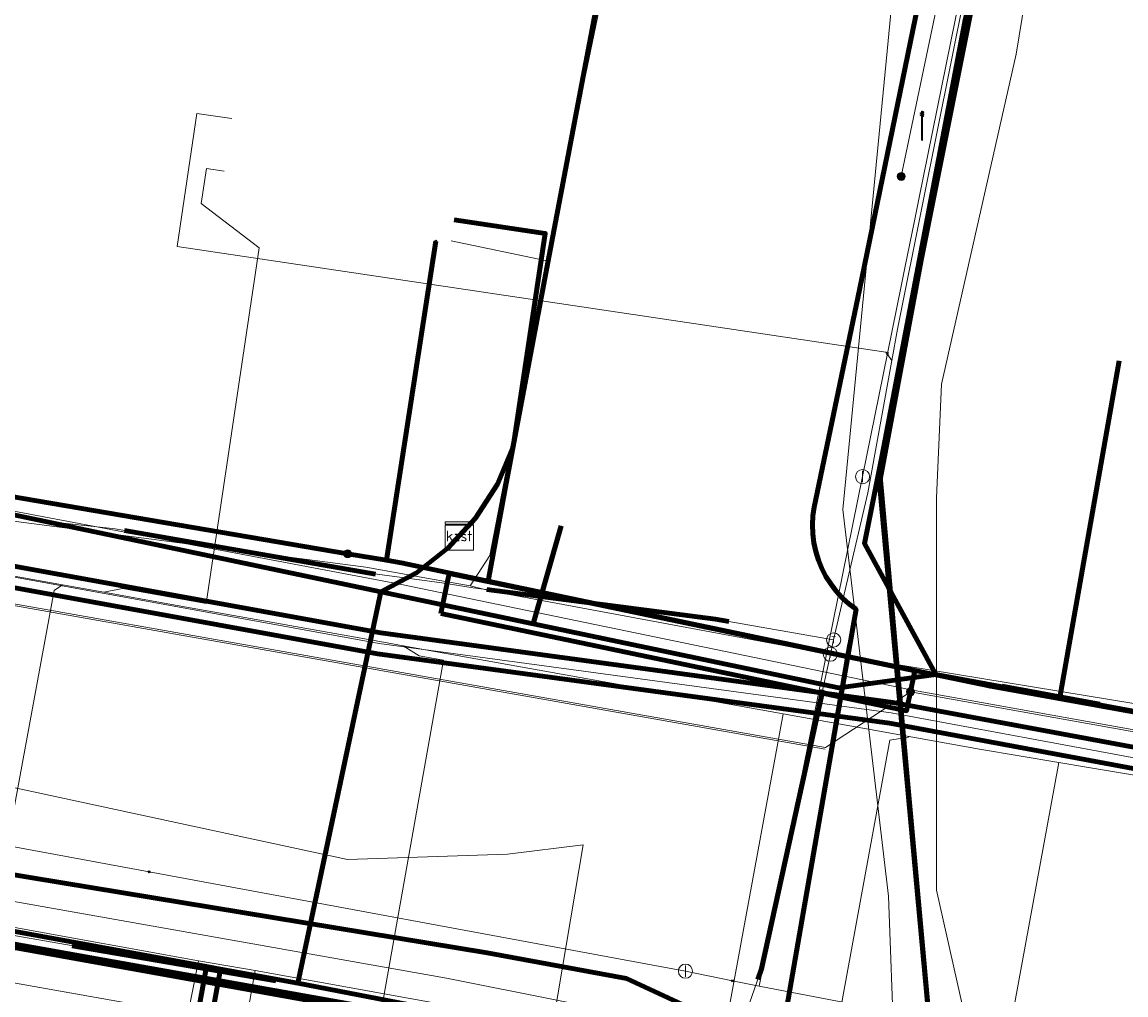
# Model space of a CAD drawing. Extents: x 152558 to 154479, y 462974 to 463683.
# Tile 58 of 256: x 153091 to 153122, y 463343 to 463371. Entities that reach past the tile are written whole.
import ezdxf
from ezdxf.enums import TextEntityAlignment as Align
from ezdxf.lldxf.tags import DXFTag

# ---------------------------------------------------------------- set-up
doc = ezdxf.new("R2010")
doc.units = 0
doc.header["$LTSCALE"] = 0.2
doc.layers.get('0').update_dxf_attribs({"linetype": 'CONTINUOUS'})
for name, color, linetype, lineweight in [('B-RO-KL-DATA_COAXIAAL_17_ZIGGO BV-G', 90, 'KL-DATA-N', 18), ('B-RO-KL-DATA_COAXIAAL_7_ZIGGO BV-G', 90, 'KL-DATA-N', 18), ('B-RO-KL-DATA_HULPSTUK_KPN BV-S', 90, 'CONTINUOUS', 25), ('B-RO-KL-DATA_HULPSTUK_ZIGGO BV-S', 90, 'CONTINUOUS', 25), ('B-RO-KL-DATA_KABELBED_KPN BV-G', 90, 'CONTINUOUS', 100), ('B-RO-KL-DATA_KABELBED_ZIGGO BV-G', 90, 'CONTINUOUS', 100), ('B-RO-KL-DATA_MANTELBUIS_ASBESTCEMENT_1.25_KPN BV-G', 90, 'CONTINUOUS', 100), ('B-RO-KL-DATA_MANTELBUIS_STAAL_1.1_KPN BV-G', 90, 'CONTINUOUS', 100), ('B-RO-KL-DATA_MANTELBUIS_ZIGGO BV-G', 90, 'CONTINUOUS', 100), ('B-RO-KL-DATA_REGGEFIBER OPERATOR BV-G', 90, 'KL-DATA-N', 18), ('B-RO-KL-ET_LS_400 V_STEDIN NETBEHEER BV-G', 190, 'KL-LS-N', 18), ('B-RO-KL-ET_LS_GEMEENTE AMERSFOORT-S', 190, 'CONTINUOUS', 25), ('B-RO-KL-ET_LS_HULPSTUK_STEDIN NETBEHEER BV-S', 190, 'CONTINUOUS', 25), ('B-RO-KL-ET_LS_MANTELBUIS_PE_160_STEDIN NETBEHEER BV-G', 190, 'CONTINUOUS', 100), ('B-RO-KL-ET_LS_MANTELBUIS_PVC_125_STEDIN NETBEHEER BV-G', 190, 'CONTINUOUS', 100), ('B-RO-KL-ET_MS_10 KV_STEDIN NETBEHEER BV-G', 130, 'KL-MS-N', 18), ('B-RO-KL-ET_MS_HULPSTUK_STEDIN NETBEHEER BV-S', 130, 'CONTINUOUS', 25), ('B-RO-KL-ET_MS_MANTELBUIS_PE_160_STEDIN NETBEHEER BV-G', 130, 'CONTINUOUS', 100), ('B-RO-KL-ET_MS_MANTELBUIS_PVC_125_STEDIN NETBEHEER BV-G', 130, 'CONTINUOUS', 100), ('B-RO-KL-GAS_HD_STAAL_114_8 BAR_STEDIN NETBEHEER BV-G', 30, 'KL-GAS-HD-N', 18), ('B-RO-KL-GAS_LD_HULPSTUK_STEDIN NETBEHEER BV-S', 50, 'CONTINUOUS', 25), ('B-RO-KL-GAS_LD_MANTELBUIS_ASBESTCEMENT_180_STEDIN NETBEHEER BV-G', 50, 'CONTINUOUS', 100), ('B-RO-KL-GAS_LD_MANTELBUIS_STAAL_180_STEDIN NETBEHEER BV-G', 50, 'CONTINUOUS', 100), ('B-RO-KL-GAS_LD_PE_110_0.1 BAR_STEDIN NETBEHEER BV-G', 50, 'KL-GAS-LD-N', 18), ('B-RO-KL-GAS_LD_PE_32_0.1 BAR_STEDIN NETBEHEER BV-G', 50, 'KL-GAS-LD-N', 18), ('B-RO-KL-GAS_LD_PVC_110_0.1 BAR_STEDIN NETBEHEER BV-G', 50, 'KL-GAS-LD-N', 18), ('B-RO-KL-GAS_LD_PVC_63_0.1 BAR_STEDIN NETBEHEER BV-G', 50, 'KL-GAS-LD-N', 18), ('B-RO-KL-WATER_100_VITENS-G', 170, 'KL-WATER-N', 18), ('B-RO-KL-WATER_HULPSTUK_VITENS-S', 170, 'CONTINUOUS', 25), ('B-RO-OG-INFO_KPN BV-G', 7, 'CONTINUOUS', 18), ('B-RO-OG-INFO_REGGEFIBER OPERATOR BV-G', 7, 'CONTINUOUS', 18), ('B-RO-OG-INFO_STEDIN NETBEHEER BV-G', 7, 'CONTINUOUS', 18)]:
    doc.layers.add(name, color=color, linetype=linetype, lineweight=lineweight)
doc.styles.add('NLCS-ISO', font='NLCS-ISO.ttf')
tags = doc.linetypes.add('KL-DATA-N', pattern='A,4,-1,[101,NLCS.SHX,S=0.5,R=0,X=0,Y=0],-1,4,-1,["D",Standard,S=1,R=0,X=-0.25,Y=-0.5],-1.5', length=12.5).pattern_tags.tags
tags[18] = DXFTag(74, 10)
tags = doc.linetypes.add('KL-GAS-HD-N', pattern='A,4,-1,[69,NLCS.SHX,S=0.5,R=0,X=0,Y=0],-1,4,-1,["H",Standard,S=1,R=0,X=0,Y=-0.5],-2', length=13).pattern_tags.tags
tags[18] = DXFTag(74, 10)
tags = doc.linetypes.add('KL-GAS-LD-N', pattern='A,4,-1,[69,NLCS.SHX,S=0.5,R=0,X=0,Y=0],-1,4,-1,["L",Standard,S=1,R=0,X=0.25,Y=-0.5],-2', length=13).pattern_tags.tags
tags[18] = DXFTag(74, 10)
tags = doc.linetypes.add('KL-LS-N', pattern='A,4,-1,[103,NLCS.SHX,S=0.75,R=0,X=0,Y=0],-1,4,-1,["L",Standard,S=1,R=0,X=0,Y=-0.5],-2', length=13).pattern_tags.tags
tags[18] = DXFTag(74, 10)
tags = doc.linetypes.add('KL-MS-N', pattern='A,4,-1,[103,NLCS.SHX,S=0.75,R=0,X=0,Y=0],-1,4,-1,["M",Standard,S=1,R=0,X=0,Y=-0.5],-2', length=13).pattern_tags.tags
tags[18] = DXFTag(74, 10)
doc.linetypes.add('KL-WATER-N', pattern='A,7,-0.5,[168,NLCS.SHX,S=0.75,R=0,X=0.75,Y=0],-2', length=9.5)

# ---------------------------------------------------------------- blocks, each defined once
blk = doc.blocks.new('SKL-WTB_HULP_T STUK-SO')
at = {"color": 0, "linetype": 'ByBlock', "lineweight": 18}
blk.add_circle((0, 0), 1, dxfattribs=at)
at = {"color": 0, "linetype": 'ByBlock', "lineweight": -2, "style": 'NLCS-ISO'}
blk.add_text('T', height=1, dxfattribs=at).set_placement((0, 0), align=Align.MIDDLE_CENTER)
at = {"color": 0, "linetype": 'ByBlock', "lineweight": 18, "style": 'NLCS-ISO', "flags": 1}
for tag, p in [('TYPE', (1.5, 0)), ('LABEL', (1.5, -1.5)), ('OMSCHRIJVING', (1.5, -3))]:
    blk.add_attdef(tag, p, '', height=1, dxfattribs=at)
blk = doc.blocks.new('SKL-WTB_HULP_MOF-SO')
at = {"linetype": 'ByBlock', "lineweight": 18}
h = blk.add_hatch(color=0, dxfattribs=at)
h.dxf.hatch_style = 1
h.paths.add_polyline_path([(-0.5625, 0, 1), (0.5625, 0, 1)])
at = {"color": 0, "linetype": 'ByBlock', "lineweight": 18}
blk.add_circle((0, 0), 0.5625, dxfattribs=at)
at = {"color": 0, "linetype": 'ByBlock', "lineweight": 18, "style": 'NLCS-ISO', "flags": 1}
for tag, p in [('TYPE', (1.5, 0)), ('LABEL', (1.5, -1.5)), ('OMSCHRIJVING', (1.5, -3))]:
    blk.add_attdef(tag, p, '', height=1, dxfattribs=at)
blk = doc.blocks.new('SKL-WTB_HULP_KAST-SO')
at = {"color": 0, "linetype": 'ByBlock', "lineweight": 18}
for points in [[(-2, 2), (2, 2), (2, 1.68), (-2, 1.68)], [(-2, 1.52), (2, 1.52), (2, -2), (-2, -2)]]:
    blk.add_lwpolyline(points, close=True, dxfattribs=at)
at = {"color": 0, "linetype": 'ByBlock', "lineweight": 18, "style": 'NLCS-ISO'}
blk.add_text('kast', height=1.5, dxfattribs=at).set_placement((0, 0), align=Align.MIDDLE_CENTER)
at = {"color": 0, "linetype": 'ByBlock', "lineweight": 18, "style": 'NLCS-ISO', "flags": 1}
for tag, p in [('TYPE', (2.5, 0)), ('LABEL', (2.5, -1.5)), ('OMSCHRIJVING', (2.5, -3))]:
    blk.add_attdef(tag, p, '', height=1, dxfattribs=at)
blk = doc.blocks.new('SKL-WTB_HULP_AFSLUITER-SO')
at = {"color": 0, "linetype": 'ByBlock', "lineweight": 18}
blk.add_lwpolyline([(0, 0.8), (0, -0.8)], dxfattribs=at)
blk.add_circle((0, 0), 1, dxfattribs=at)
at = {"color": 0, "linetype": 'ByBlock', "lineweight": 18, "style": 'NLCS-ISO', "flags": 1}
for tag, p in [('TYPE', (1.5, 0)), ('LABEL', (1.5, -1.5)), ('OMSCHRIJVING', (1.5, -3))]:
    blk.add_attdef(tag, p, '', height=1, dxfattribs=at)
blk = doc.blocks.new('SKL-WTB_HULP_OVERIG-SO')
at = {"color": 0, "linetype": 'ByBlock', "lineweight": 18}
for points in [[(-0.14, 0.14), (0.14, -0.14)], [(0.14, 0.14), (-0.14, -0.14)]]:
    blk.add_lwpolyline(points, dxfattribs=at)
at = {"color": 0, "linetype": 'ByBlock', "lineweight": 18, "style": 'NLCS-ISO', "flags": 1}
for tag, p in [('TYPE', (1.5, 0)), ('LABEL', (1.5, -1.5)), ('OMSCHRIJVING', (1.5, -3))]:
    blk.add_attdef(tag, p, '', height=1, dxfattribs=at)
blk = doc.blocks.new('SKL-ET_LS_MAST-SO')
for p, q in [((-0.05, 2.07), (0.05, 2.07)), ((-0.05, -2), (0.05, -2))]:
    blk.add_line(p, q)
for points in [[(-0.18, 1.76), (-0.22, 1.76), (-0.22, 1.84), (-0.18, 1.84), (-0.18, 1.79)], [(-0.18, 1.49), (-0.22, 1.49), (-0.22, 1.57), (-0.18, 1.57), (-0.18, 1.52)], [(-0.18, 1.79), (-0.05, 1.79)], [(-0.18, 1.76), (-0.05, 1.76)], [(-0.05, -2), (-0.05, 2.07)], [(0.05, -2), (0.05, 2.07)], [(0.18, 1.92), (0.05, 1.92)], [(0.18, 1.89), (0.05, 1.89)], [(0.18, 1.66), (0.05, 1.66)], [(0.18, 1.63), (0.05, 1.63)], [(0.18, 1.89), (0.22, 1.89), (0.22, 1.97), (0.18, 1.97), (0.18, 1.92)], [(0.18, 1.63), (0.22, 1.63), (0.22, 1.71), (0.18, 1.71), (0.18, 1.66)], [(-0.18, 1.52), (-0.05, 1.52)], [(-0.18, 1.49), (-0.05, 1.49)], [(0.18, 1.39), (0.05, 1.39)], [(0.18, 1.36), (0.05, 1.36)], [(0.18, 1.36), (0.22, 1.36), (0.22, 1.44), (0.18, 1.44), (0.18, 1.39)]]:
    blk.add_lwpolyline(points)

msp = doc.modelspace()

# ---------------------------------------------------------------- linework, layer by layer
at = {"layer": 'B-RO-KL-DATA_COAXIAAL_17_ZIGGO BV-G', "flags": 128}
for points in [[(153081.132, 463335.554), (153081.388, 463336.952), (153082.06, 463340.62), (153082.336, 463341.627), (153082.784, 463342.572), (153083.39, 463343.425), (153084.134, 463344.159), (153084.995, 463344.753), (153085.727, 463345.088), (153085.946, 463345.189), (153086.958, 463345.453), (153088.001, 463345.537), (153089.042, 463345.439), (153095.998, 463344.165), (153096.392, 463344.093), (153098.579, 463343.693), (153100.917, 463354.744), (153105.222, 463353.842), (153113.854, 463352.033), (153116.593, 463352.412), (153115.393, 463354.614), (153114.576, 463356.114), (153114.733, 463356.899), (153117.714, 463371.812), (153121.107, 463388.778), (153121.109, 463388.786), (153122.3, 463394.74), (153123.3, 463399.74), (153124.094, 463403.712), (153124.26, 463404.547), (153127.245, 463419.547), (153129.345, 463430.124), (153129.464, 463430.724), (153130.905, 463433.533), (153131.461, 463436.699), (153131.723, 463438.189), (153131.788, 463438.936), (153130.716, 463440.956), (153130.69, 463442.07), (153130.81, 463442.686), (153130.831, 463442.892), (153132.204, 463449.962), (153137.317, 463476.297), (153137.656, 463478.045), (153138.288, 463481.303), (153139.26, 463486.308), (153140.232, 463491.314), (153141.203, 463496.319), (153141.918, 463500), (153142.168, 463501.306), (153142.941, 463505.35), (153143.899, 463510.358), (153144.55, 463513.765), (153144.587, 463513.959), (153144.767, 463514.903), (153145.429, 463517.256), (153145.862, 463519.514), (153145.717, 463519.871), (153145.665, 463520), (153145.873, 463521.08), (153145.984, 463521.267), (153146.024, 463521.334), (153146.331, 463521.849), (153146.848, 463524.481), (153147.431, 463527.447), (153147.609, 463528.355), (153147.879, 463529.729), (153148.414, 463532.451), (153149.208, 463536.49), (153150.192, 463541.493), (153151.264, 463546.945), (153151.391, 463547.546), (153152.097, 463550.887), (153153.274, 463556.369), (153153.194, 463558.178), (153153.208, 463558.251), (153153.722, 463560.858), (153155.509, 463569.924), (153155.745, 463571.122), (153156.708, 463575.949), (153157.296, 463578.988), (153157.308, 463578.986), (153158.866, 463586.877), (153158.909, 463587.097), (153159.167, 463588.403), (153159.199, 463588.566), (153159.218, 463588.664), (153160.016, 463588.509)], [(153344.021, 463292.992), (153344.301, 463292.987), (153344.664, 463296.727), (153344.7, 463297.093), (153344.88, 463298.937), (153336.104, 463300.712), (153329.496, 463302.049), (153330.082, 463305.275), (153331.171, 463311.208), (153331.499, 463313.508), (153331.512, 463313.596), (153324.45, 463314.888), (153318.787, 463315.924), (153317.978, 463316.072), (153312.844, 463317.012), (153310.084, 463317.517), (153309.417, 463318.47), (153306.066, 463319.032), (153302.12, 463319.694), (153293.75, 463321.098), (153292.501, 463321.308), (153290.468, 463321.649), (153286.284, 463322.421), (153280.654, 463323.437), (153279.425, 463325.498), (153265.615, 463328.031), (153257.053, 463329.601), (153256.159, 463329.765), (153250.71, 463330.764), (153250.386, 463330.823), (153248.592, 463331.147), (153246.969, 463331.44), (153237.865, 463333.084), (153236.826, 463333.272), (153236.194, 463333.386), (153234.981, 463333.605), (153228.546, 463334.767), (153225.124, 463335.437), (153223.479, 463335.739), (153215.715, 463337.162), (153215.163, 463337.263), (153213.716, 463337.529), (153213.223, 463337.619), (153212.31, 463337.786), (153206.192, 463338.908), (153205.455, 463339.043), (153202.492, 463339.587), (153200.999, 463339.85), (153200.032, 463339.963), (153199.96, 463339.971), (153198.117, 463338.166), (153190.342, 463339.585), (153188.184, 463339.979), (153183.555, 463340.824), (153178.027, 463341.832), (153176.773, 463342.061), (153173.071, 463342.736), (153172.614, 463342.516), (153171.643, 463342.666), (153171.3, 463343.356), (153171.358, 463344.656), (153170.68, 463344.924), (153170.538, 463344.95), (153166.37, 463345.695), (153165.755, 463345.827), (153165.093, 463345.528), (153164.959, 463345.468), (153164.709, 463345.301), (153163.99, 463344.823), (153163.292, 463344.414), (153162.659, 463344.106), (153161.979, 463344.116), (153160.107, 463344.486), (153158.343, 463344.835), (153156.497, 463345.165), (153152.344, 463345.908), (153151.053, 463346.141), (153145.053, 463347.222), (153131.313, 463349.697), (153127.22, 463350.434), (153126.254, 463350.614), (153124.854, 463350.875), (153120.092, 463351.761), (153117.49, 463352.245), (153116.593, 463352.412), (153115.393, 463354.614), (153114.576, 463356.114), (153114.733, 463356.899), (153117.714, 463371.812), (153121.107, 463388.778), (153121.109, 463388.786), (153122.3, 463394.74), (153123.3, 463399.74), (153124.094, 463403.712), (153124.26, 463404.547), (153127.245, 463419.547), (153129.345, 463430.124), (153129.464, 463430.724), (153130.905, 463433.533), (153131.461, 463436.699), (153131.723, 463438.189), (153131.788, 463438.936), (153130.716, 463440.956), (153130.69, 463442.07), (153130.81, 463442.686), (153130.831, 463442.892), (153132.204, 463449.962), (153137.317, 463476.297), (153137.656, 463478.045), (153138.288, 463481.303), (153139.26, 463486.308), (153140.232, 463491.314), (153141.203, 463496.319), (153141.918, 463500), (153142.168, 463501.306), (153142.941, 463505.35), (153143.899, 463510.358), (153144.55, 463513.765), (153144.587, 463513.959), (153144.767, 463514.903), (153145.429, 463517.256), (153145.862, 463519.514), (153145.717, 463519.871), (153145.665, 463520), (153145.873, 463521.08), (153145.984, 463521.267), (153146.024, 463521.334), (153146.331, 463521.849), (153146.848, 463524.481), (153147.431, 463527.447), (153147.609, 463528.355), (153147.879, 463529.729), (153148.414, 463532.451), (153149.208, 463536.49), (153150.192, 463541.493), (153151.264, 463546.945), (153151.391, 463547.546), (153152.097, 463550.887), (153153.274, 463556.369), (153153.194, 463558.178), (153153.208, 463558.251), (153153.722, 463560.858), (153155.509, 463569.924), (153155.745, 463571.122), (153156.708, 463575.949), (153157.296, 463578.988), (153157.308, 463578.986), (153158.866, 463586.877), (153158.909, 463587.097), (153159.167, 463588.403), (153159.199, 463588.566), (153159.218, 463588.664), (153160.016, 463588.509)], [(153081.132, 463335.554), (153081.388, 463336.952), (153082.06, 463340.62), (153082.336, 463341.627), (153082.784, 463342.572), (153083.39, 463343.425), (153084.134, 463344.159), (153084.995, 463344.753), (153085.727, 463345.088), (153085.946, 463345.189), (153086.958, 463345.453), (153088.001, 463345.537), (153089.042, 463345.439), (153095.998, 463344.165), (153096.392, 463344.093), (153098.579, 463343.693), (153100.917, 463354.744), (153101.923, 463355.286), (153102.824, 463355.986), (153103.133, 463356.323)], [(153081.132, 463335.554), (153081.388, 463336.952), (153082.06, 463340.62), (153082.336, 463341.627), (153082.784, 463342.572), (153083.39, 463343.425), (153084.134, 463344.159), (153084.995, 463344.753), (153085.727, 463345.088), (153085.946, 463345.189), (153086.958, 463345.453), (153088.001, 463345.537), (153089.042, 463345.439), (153095.998, 463344.165), (153096.392, 463344.093), (153098.579, 463343.693), (153102.614, 463342.954), (153108.553, 463341.767), (153112.717, 463340.934), (153117.375, 463340.003), (153121.494, 463339.179), (153123.225, 463338.833), (153127.103, 463338.058), (153129.792, 463337.52), (153138.74, 463335.918), (153139.134, 463335.848), (153150.621, 463333.792), (153153.014, 463333.389), (153157.306, 463332.666), (153157.601, 463332.613), (153158.683, 463332.419), (153165.665, 463331.167), (153172.737, 463329.899), (153180.898, 463328.436), (153181.784, 463328.277), (153184.921, 463327.714), (153189.061, 463326.972), (153197.215, 463325.51), (153200.857, 463324.857), (153205.574, 463324.011), (153211.275, 463322.989), (153212.623, 463322.743)]]:
    msp.add_lwpolyline(points, dxfattribs=at)
at = {"layer": 'B-RO-KL-DATA_COAXIAAL_7_ZIGGO BV-G', "flags": 128}
for points in [[(153103.133, 463356.323), (153102.824, 463355.986), (153101.923, 463355.286), (153100.917, 463354.744), (153085.47, 463357.981), (153080.305, 463358.928), (153074.703, 463359.955), (153073.852, 463360.094), (153069.289, 463360.84), (153068.796, 463360.921), (153061.119, 463362.313), (153060.577, 463362.411), (153049.015, 463364.507), (153049.746, 463368.541)], [(153103.133, 463356.323), (153102.824, 463355.986), (153101.923, 463355.286), (153100.917, 463354.744), (153085.47, 463357.981), (153080.305, 463358.928), (153074.703, 463359.955), (153073.852, 463360.094), (153069.289, 463360.84), (153068.796, 463360.921), (153061.119, 463362.313), (153060.577, 463362.411), (153049.015, 463364.507), (153049.746, 463368.541)], [(153103.133, 463356.323), (153102.824, 463355.986), (153101.923, 463355.286), (153100.917, 463354.744), (153085.47, 463357.981), (153080.305, 463358.928), (153074.703, 463359.955), (153073.852, 463360.094), (153069.289, 463360.84), (153068.796, 463360.921), (153061.119, 463362.313), (153060.577, 463362.411), (153049.015, 463364.507), (153049.746, 463368.541)], [(153103.133, 463356.323), (153102.824, 463355.986), (153101.923, 463355.286), (153100.917, 463354.744), (153085.47, 463357.981), (153080.305, 463358.928), (153074.703, 463359.955), (153073.852, 463360.094), (153069.289, 463360.84), (153068.796, 463360.921), (153061.119, 463362.313), (153060.577, 463362.411), (153049.015, 463364.507), (153049.746, 463368.541)], [(153103.133, 463356.323), (153102.824, 463355.986), (153101.923, 463355.286), (153100.917, 463354.744), (153085.47, 463357.981), (153080.305, 463358.928), (153074.703, 463359.955), (153073.852, 463360.094), (153069.289, 463360.84), (153068.796, 463360.921), (153061.119, 463362.313), (153060.577, 463362.411), (153049.015, 463364.507), (153049.746, 463368.541)], [(153103.133, 463356.323), (153102.824, 463355.986), (153101.923, 463355.286), (153100.917, 463354.744), (153085.47, 463357.981), (153080.305, 463358.928), (153074.703, 463359.955), (153073.852, 463360.094), (153069.289, 463360.84), (153068.796, 463360.921), (153061.119, 463362.313), (153060.577, 463362.411), (153049.015, 463364.507), (153049.746, 463368.541)], [(153103.133, 463356.323), (153103.595, 463356.828), (153104.213, 463357.788), (153104.66, 463358.839), (153105.562, 463364.866), (153102.986, 463365.251)], [(153103.133, 463356.323), (153102.824, 463355.986), (153101.923, 463355.286), (153100.917, 463354.744), (153085.47, 463357.981), (153080.305, 463358.928), (153074.703, 463359.955), (153073.852, 463360.094), (153074.401, 463363.255), (153078.546, 463362.536), (153078.701, 463363.428)], [(153103.133, 463356.323), (153102.824, 463355.986), (153101.923, 463355.286), (153100.917, 463354.744), (153085.47, 463357.981), (153080.305, 463358.928), (153081.039, 463363.039)], [(153121.77, 463361.267), (153120.092, 463351.761), (153117.49, 463352.245), (153116.593, 463352.412), (153113.854, 463352.033), (153105.222, 463353.842), (153100.917, 463354.744), (153101.923, 463355.286), (153102.824, 463355.986), (153103.133, 463356.323)], [(153129.947, 463360.279), (153129.799, 463359.307), (153127.51, 463358.885), (153126.254, 463350.614), (153124.854, 463350.875), (153120.092, 463351.761), (153117.49, 463352.245), (153116.593, 463352.412), (153113.854, 463352.033), (153105.222, 463353.842), (153100.917, 463354.744), (153101.923, 463355.286), (153102.824, 463355.986), (153103.133, 463356.323)], [(153133.1, 463359.926), (153131.313, 463349.697), (153127.22, 463350.434), (153126.254, 463350.614), (153124.854, 463350.875), (153120.092, 463351.761), (153117.49, 463352.245), (153116.593, 463352.412), (153113.854, 463352.033), (153105.222, 463353.842), (153100.917, 463354.744), (153101.923, 463355.286), (153102.824, 463355.986), (153103.133, 463356.323)], [(153147.016, 463357.54), (153145.053, 463347.222), (153131.313, 463349.697), (153127.22, 463350.434), (153126.254, 463350.614), (153124.854, 463350.875), (153120.092, 463351.761), (153117.49, 463352.245), (153116.593, 463352.412), (153113.854, 463352.033), (153105.222, 463353.842), (153100.917, 463354.744), (153101.923, 463355.286), (153102.824, 463355.986), (153103.133, 463356.323)], [(153151.214, 463356.631), (153150.709, 463353.972), (153152.477, 463353.636), (153151.053, 463346.141), (153145.053, 463347.222), (153131.313, 463349.697), (153127.22, 463350.434), (153126.254, 463350.614), (153124.854, 463350.875), (153120.092, 463351.761), (153117.49, 463352.245), (153116.593, 463352.412), (153113.854, 463352.033), (153105.222, 463353.842), (153100.917, 463354.744), (153101.923, 463355.286), (153102.824, 463355.986), (153103.133, 463356.323)], [(153103.133, 463356.323), (153102.824, 463355.986), (153101.923, 463355.286), (153100.917, 463354.744), (153105.222, 463353.842), (153106.008, 463356.613)], [(153103.133, 463356.323), (153102.824, 463355.986), (153101.923, 463355.286), (153100.917, 463354.744), (153105.222, 463353.842), (153106.008, 463356.613)], [(153103.133, 463356.323), (153102.824, 463355.986), (153101.923, 463355.286), (153100.917, 463354.744), (153105.222, 463353.842), (153106.008, 463356.613)], [(153071.143, 463330.148), (153071.64, 463330.058), (153073.994, 463343.087), (153074.073, 463344.063), (153073.96, 463345.035), (153073.66, 463345.966), (153073.185, 463346.822), (153072.651, 463347.452), (153085.727, 463345.088), (153085.946, 463345.189), (153086.958, 463345.453), (153088.001, 463345.537), (153089.042, 463345.439), (153095.998, 463344.165), (153096.392, 463344.093), (153098.579, 463343.693), (153100.917, 463354.744), (153101.923, 463355.286), (153102.824, 463355.986), (153103.133, 463356.323)], [(153071.143, 463330.148), (153071.64, 463330.058), (153073.994, 463343.087), (153074.073, 463344.063), (153073.96, 463345.035), (153073.66, 463345.966), (153073.185, 463346.822), (153072.651, 463347.452), (153085.727, 463345.088), (153085.946, 463345.189), (153086.958, 463345.453), (153088.001, 463345.537), (153089.042, 463345.439), (153095.998, 463344.165), (153096.392, 463344.093), (153098.579, 463343.693), (153100.917, 463354.744), (153101.923, 463355.286), (153102.824, 463355.986), (153103.133, 463356.323)], [(153071.143, 463330.148), (153071.64, 463330.058), (153073.994, 463343.087), (153074.073, 463344.063), (153073.96, 463345.035), (153073.66, 463345.966), (153073.185, 463346.822), (153072.651, 463347.452), (153085.727, 463345.088), (153085.946, 463345.189), (153086.958, 463345.453), (153088.001, 463345.537), (153089.042, 463345.439), (153095.998, 463344.165), (153096.392, 463344.093), (153098.579, 463343.693), (153100.917, 463354.744), (153101.923, 463355.286), (153102.824, 463355.986), (153103.133, 463356.323)], [(153103.133, 463356.323), (153102.824, 463355.986), (153101.923, 463355.286), (153100.917, 463354.744), (153098.579, 463343.693), (153096.392, 463344.093), (153095.998, 463344.165), (153094.161, 463334.134)], [(153103.133, 463356.323), (153102.824, 463355.986), (153101.923, 463355.286), (153100.917, 463354.744), (153098.579, 463343.693), (153096.392, 463344.093), (153095.998, 463344.165), (153094.161, 463334.134)], [(153103.133, 463356.323), (153102.824, 463355.986), (153101.923, 463355.286), (153100.917, 463354.744), (153098.579, 463343.693), (153096.392, 463344.093), (153095.998, 463344.165), (153094.161, 463334.134)], [(153137.443, 463326.398), (153137.049, 463326.468), (153137.133, 463326.939), (153138.537, 463334.785), (153138.74, 463335.918), (153129.792, 463337.52), (153127.103, 463338.058), (153123.225, 463338.833), (153121.494, 463339.179), (153117.375, 463340.003), (153112.717, 463340.934), (153108.553, 463341.767), (153102.614, 463342.954), (153098.579, 463343.693), (153100.917, 463354.744), (153101.923, 463355.286), (153102.824, 463355.986), (153103.133, 463356.323)], [(153137.443, 463326.398), (153137.049, 463326.468), (153137.133, 463326.939), (153138.537, 463334.785), (153138.74, 463335.918), (153129.792, 463337.52), (153127.103, 463338.058), (153123.225, 463338.833), (153121.494, 463339.179), (153117.375, 463340.003), (153112.717, 463340.934), (153108.553, 463341.767), (153102.614, 463342.954), (153098.579, 463343.693), (153100.917, 463354.744), (153101.923, 463355.286), (153102.824, 463355.986), (153103.133, 463356.323)], [(153137.443, 463326.398), (153137.049, 463326.468), (153137.133, 463326.939), (153138.537, 463334.785), (153138.74, 463335.918), (153129.792, 463337.52), (153127.103, 463338.058), (153123.225, 463338.833), (153121.494, 463339.179), (153117.375, 463340.003), (153112.717, 463340.934), (153108.553, 463341.767), (153102.614, 463342.954), (153098.579, 463343.693), (153100.917, 463354.744), (153101.923, 463355.286), (153102.824, 463355.986), (153103.133, 463356.323)], [(153103.133, 463356.323), (153102.824, 463355.986), (153101.923, 463355.286), (153100.917, 463354.744), (153098.579, 463343.693), (153102.614, 463342.954), (153108.553, 463341.767), (153112.717, 463340.934), (153117.375, 463340.003), (153115.58, 463330.208)], [(153103.133, 463356.323), (153102.824, 463355.986), (153101.923, 463355.286), (153100.917, 463354.744), (153098.579, 463343.693), (153102.614, 463342.954), (153108.553, 463341.767), (153112.717, 463340.934), (153111.178, 463332.539), (153110.908, 463331.064)], [(153103.133, 463356.323), (153102.824, 463355.986), (153101.923, 463355.286), (153100.917, 463354.744), (153098.579, 463343.693), (153102.614, 463342.954), (153108.553, 463341.767), (153106.572, 463331.859)]]:
    msp.add_lwpolyline(points, dxfattribs=at)
at = {"layer": 'B-RO-KL-DATA_KABELBED_KPN BV-G', "flags": 128}
for points in [[(153097.513, 463450.754), (153098.452, 463449.84), (153099.136, 463449.045), (153099.77, 463448.209), (153101.219, 463446.294), (153104.378, 463441.041), (153107.079, 463435.539), (153109.301, 463429.827), (153111.03, 463423.946), (153112.253, 463417.94), (153112.637, 463412.497), (153112.625, 463405.127), (153112.002, 463397.783), (153110.773, 463390.516), (153110.051, 463387.297), (153105.671, 463364.241), (153104.427, 463357.654), (153103.951, 463355.051)], [(153116.183, 463339.968), (153116.188, 463339.985), (153116.23, 463340.136), (153116.533, 463341.22), (153115.504, 463352.629), (153115.001, 463358.206), (153117.412, 463370.838), (153120.85, 463385.109)], [(153114.105, 463352.921), (153114.105, 463352.922), (153114.338, 463354.255), (153114.137, 463354.409), (153113.95, 463354.58), (153113.779, 463354.767), (153113.625, 463354.968), (153113.489, 463355.182), (153113.372, 463355.407), (153113.276, 463355.642), (153113.201, 463355.884), (153113.148, 463356.131), (153113.116, 463356.383), (153113.107, 463356.636), (153113.121, 463356.889), (153113.156, 463357.14), (153114.441, 463363.27), (153116.947, 463375.514)], [(153117.247, 463369.851), (153115.001, 463357.81), (153116.533, 463341.22), (153116.352, 463340.236)], [(153099.981, 463355.822), (153101.078, 463355.636), (153102.474, 463364.647)], [(152992.01, 463363), (152995.38, 463363.344), (152995.887, 463363.251), (152997.288, 463362.997), (153014.028, 463359.956), (153017.964, 463359.243), (153074.617, 463349.384), (153103.927, 463344.549), (153107.861, 463343.827), (153112.179, 463341.825), (153115.55, 463340.262), (153116.123, 463339.996), (153116.183, 463339.968)], [(153085.242, 463358.328), (153099.981, 463355.822), (153101.078, 463355.636), (153101.542, 463355.557), (153103.951, 463355.051)], [(153103.951, 463355.051), (153114.105, 463352.922)], [(153114.166, 463353.27), (153112.508, 463343.721)], [(153114.105, 463352.921), (153112.508, 463343.721), (153112.179, 463341.825), (153112.02, 463340.913), (153111.986, 463340.715)], [(153114.105, 463352.922), (153114.105, 463352.922), (153115.504, 463352.629), (153118.132, 463352.079), (153124.248, 463350.979), (153124.728, 463350.893), (153128.141, 463350.279), (153136.209, 463348.828), (153136.815, 463348.718), (153145.234, 463347.204), (153152.298, 463345.934), (153161.858, 463344.214)], [(153056.047, 463351.278), (153074.319, 463347.71), (153083.663, 463346.032), (153102.555, 463342.659), (153102.85, 463342.605), (153103.053, 463342.567), (153112.02, 463340.913), (153115.55, 463340.262), (153116.214, 463340.139)], [(153088.448, 463345.079), (153102.831, 463342.5), (153104.507, 463342.199), (153107.445, 463341.632), (153111.986, 463340.715)]]:
    msp.add_lwpolyline(points, dxfattribs=at)
at = {"layer": 'B-RO-KL-DATA_KABELBED_ZIGGO BV-G', "flags": 128}
for points in [[(153121.107, 463388.778), (153114.576, 463356.114), (153116.593, 463352.412)], [(153103.133, 463356.323), (153103.595, 463356.828), (153104.213, 463357.788), (153104.66, 463358.839), (153105.562, 463364.866), (153102.986, 463365.251)], [(153121.77, 463361.267), (153120.092, 463351.761)], [(153080.305, 463358.928), (153085.47, 463357.981), (153100.917, 463354.744)], [(153105.222, 463353.842), (153106.008, 463356.613)], [(153100.917, 463354.744), (153101.923, 463355.286), (153102.824, 463355.986), (153103.133, 463356.323)], [(153100.917, 463354.744), (153098.579, 463343.693)], [(153100.917, 463354.744), (153105.222, 463353.842)], [(153105.222, 463353.842), (153113.854, 463352.033), (153116.593, 463352.412)], [(153116.593, 463352.412), (153120.092, 463351.761)], [(153120.092, 463351.761), (153124.854, 463350.875)], [(153085.727, 463345.088), (153086.958, 463345.453), (153088.001, 463345.537), (153089.042, 463345.439), (153095.998, 463344.165)], [(153094.161, 463334.134), (153095.998, 463344.165)], [(153096.392, 463344.093), (153094.554, 463334.056), (153094.161, 463334.134)], [(153095.998, 463344.165), (153096.392, 463344.093)], [(153096.392, 463344.093), (153098.579, 463343.693)], [(153098.579, 463343.693), (153108.553, 463341.767)]]:
    msp.add_lwpolyline(points, dxfattribs=at)
at = {"layer": 'B-RO-KL-DATA_MANTELBUIS_ASBESTCEMENT_1.25_KPN BV-G', "flags": 128}
msp.add_lwpolyline([(153114.166, 463353.27), (153112.508, 463343.721)], dxfattribs=at)
at = {"layer": 'B-RO-KL-DATA_MANTELBUIS_STAAL_1.1_KPN BV-G', "flags": 128}
msp.add_lwpolyline([(153117.247, 463369.851), (153115.001, 463357.81), (153116.533, 463341.22), (153116.352, 463340.236)], dxfattribs=at)
at = {"layer": 'B-RO-KL-DATA_MANTELBUIS_ZIGGO BV-G', "flags": 128}
msp.add_lwpolyline([(153100.693, 463353.687), (153099.075, 463346.036)], dxfattribs=at)
at = {"layer": 'B-RO-KL-DATA_REGGEFIBER OPERATOR BV-G', "flags": 128}
for points in [[(153103.443, 463354.917), (153103.998, 463355.768), (153105.61, 463364.095), (153108.509, 463378.02), (153110.638, 463387.414), (153112.677, 463386.944), (153116.673, 463386.147), (153117.951, 463385.527), (153122.909, 463384.379)], [(153103.443, 463354.917), (153103.998, 463355.768), (153105.61, 463364.095), (153102.902, 463364.657)], [(153073.565, 463360.271), (153074.781, 463360.053), (153077.193, 463359.621), (153079.295, 463358.209), (153100.496, 463355.443), (153102.269, 463355.125), (153103.443, 463354.917)], [(153077.193, 463359.621), (153079.295, 463358.209), (153100.496, 463355.443), (153102.269, 463355.125), (153103.443, 463354.917)], [(153103.443, 463354.917), (153104.049, 463354.769), (153112.802, 463353.137), (153125.162, 463351.102)], [(153103.443, 463354.917), (153104.049, 463354.769), (153112.802, 463353.137), (153125.162, 463351.102), (153127.045, 463350.619), (153134.392, 463349.274), (153144.865, 463347.378), (153151.852, 463346.115), (153155.335, 463345.475), (153157.109, 463344.978)], [(153089.414, 463345.292), (153090.583, 463345.271), (153095.768, 463344.326)], [(153093.769, 463334.211), (153095.768, 463344.326)], [(153095.768, 463344.326), (153097.37, 463344.052)], [(153095.668, 463334.484), (153097.37, 463344.052)], [(153097.37, 463344.052), (153111.324, 463341.536)]]:
    msp.add_lwpolyline(points, dxfattribs=at)
at = {"layer": 'B-RO-KL-ET_LS_400 V_STEDIN NETBEHEER BV-G', "flags": 128}
for points in [[(153115.617, 463366.477), (153115.672, 463366.742), (153119.262, 463383.907), (153119.591, 463385.478), (153120.299, 463388.94), (153120.938, 463392.138), (153121.491, 463394.901), (153122.491, 463399.902), (153122.908, 463401.987), (153123.452, 463404.709), (153124.683, 463410.863), (153125.103, 463412.962), (153125.683, 463415.863), (153126.683, 463420.863), (153127.019, 463422.544), (153128.129, 463428.096), (153128.504, 463429.062), (153129.042, 463429.946), (153129.728, 463430.72), (153130.541, 463431.361), (153131.454, 463431.849), (153132.439, 463432.166), (153133.464, 463432.305), (153134.746, 463432.245), (153134.867, 463432.272), (153134.982, 463432.322), (153135.085, 463432.392), (153135.174, 463432.479), (153135.244, 463432.581)], [(153096.493, 463366.625), (153095.998, 463366.699), (153095.85, 463365.71), (153097.483, 463364.455), (153095.985, 463354.42), (153093.62, 463354.843), (153093.098, 463354.733)], [(153088.983, 463355.469), (153091.931, 463354.942), (153093.098, 463354.733), (153095.006, 463354.392), (153097.659, 463353.917), (153100.992, 463353.321), (153101.548, 463353.221), (153112.176, 463351.318), (153112.281, 463351.299), (153116.05, 463350.624), (153117.829, 463350.306), (153120.062, 463349.93), (153120.843, 463349.798), (153124.279, 463349.219), (153125.163, 463349.07), (153127.583, 463348.662), (153133.582, 463347.651), (153134.863, 463347.435), (153135.337, 463347.355), (153137.013, 463347.073), (153139.901, 463346.552), (153145.155, 463345.603), (153145.394, 463345.56), (153147.223, 463345.23), (153149.012, 463344.907), (153149.675, 463344.787), (153151.38, 463344.48), (153153.418, 463344.112), (153156.263, 463343.599)], [(153088.527, 463337.609), (153091.698, 463354.78), (153091.931, 463354.942)], [(153100.383, 463332.993), (153100.563, 463333.977), (153099.473, 463334.685), (153102.693, 463352.813), (153102.003, 463352.935), (153101.548, 463353.221)], [(153109.236, 463331.371), (153111.04, 463341.207), (153110.45, 463341.315), (153112.281, 463351.299)], [(153111.695, 463330.92), (153115.296, 463350.556), (153115.821, 463350.644), (153115.824, 463350.664)], [(153116.421, 463330.054), (153120.062, 463349.93)]]:
    msp.add_lwpolyline(points, dxfattribs=at)
at = {"layer": 'B-RO-KL-ET_LS_MANTELBUIS_PE_160_STEDIN NETBEHEER BV-G', "flags": 128}
msp.add_lwpolyline([(153146.362, 463345.866), (153115.374, 463351.626), (153100.92, 463353.586), (153073.716, 463358.533), (153005.955, 463370.564), (152994.483, 463372.843), (152988.837, 463374.24), (152979.993, 463376.236), (152972.696, 463378.089), (152943.766, 463385.921), (152943.61, 463385.343), (152972.544, 463377.511), (152979.853, 463375.654), (152988.699, 463373.658), (152994.353, 463372.259), (153005.845, 463369.976), (153073.61, 463357.945), (153100.826, 463352.996), (153115.28, 463351.036), (153146.252, 463345.278), (153146.362, 463345.866)], dxfattribs=at)
at = {"layer": 'B-RO-KL-ET_LS_MANTELBUIS_PVC_125_STEDIN NETBEHEER BV-G', "flags": 128}
msp.add_lwpolyline([(153102.613, 463354.137), (153115.765, 463351.388), (153116.001, 463352.514), (153102.849, 463355.263), (153102.613, 463354.137)], dxfattribs=at)
at = {"layer": 'B-RO-KL-ET_MS_10 KV_STEDIN NETBEHEER BV-G', "flags": 128}
for points in [[(153147.786, 463345.534), (153147.423, 463345.543), (153147.202, 463345.477), (153147.006, 463345.455), (153146.894, 463345.463), (153115.327, 463351.331), (153100.873, 463353.291), (153073.663, 463358.239), (153005.9, 463370.27), (152994.418, 463372.551), (152988.768, 463373.949), (152979.923, 463375.945), (152972.62, 463377.8), (152943.688, 463385.632), (152942.008, 463386.027), (152903.856, 463393.681), (152894.196, 463395.874), (152876.637, 463400.583), (152819.474, 463417.426), (152797.623, 463424.106), (152784.059, 463427.769), (152772.762, 463431.112), (152767.415, 463432.933), (152761.051, 463434.989)], [(153342.589, 463362.76), (153338.936, 463339.686), (153335.694, 463317.871), (153335.253, 463316.634), (153334.598, 463315.495), (153333.751, 463314.491), (153332.738, 463313.653), (153331.592, 463313.009), (153330.349, 463312.579), (153312.142, 463316.466), (153294.468, 463319.781), (153245.983, 463328.734), (153240.683, 463329.877), (153208.763, 463335.505), (153205.957, 463335.977), (153192.071, 463338.394), (153174.67, 463341.923), (153161.755, 463343.725), (153137.202, 463348.157), (153115.887, 463351.975), (153101.455, 463354.964), (153085.47, 463357.981), (153068.76, 463360.724), (153029.949, 463367.837), (153006.109, 463372.131), (152993.871, 463374.15), (152985.912, 463375.839), (152980.181, 463376.581), (152975.436, 463378.387), (152972.427, 463378.847), (152972.257, 463378.884), (152972.097, 463378.952), (152971.953, 463379.049), (152971.83, 463379.172), (152971.732, 463379.316), (152971.664, 463379.476), (152971.626, 463379.645), (152971.621, 463379.818), (152972.622, 463389.198)], [(152974.936, 463375.379), (152991.113, 463372.2), (153018.338, 463367.233), (153074.215, 463357.249), (153113.464, 463350.304)], [(153115.878, 463351.926), (153113.473, 463350.354), (153074.224, 463357.298)], [(153125.13, 463350.269), (153115.878, 463351.926)]]:
    msp.add_lwpolyline(points, dxfattribs=at)
at = {"layer": 'B-RO-KL-ET_MS_MANTELBUIS_PE_160_STEDIN NETBEHEER BV-G', "flags": 128}
msp.add_lwpolyline([(153146.362, 463345.866), (153115.374, 463351.626), (153100.92, 463353.586), (153073.716, 463358.533), (153005.955, 463370.564), (152994.483, 463372.843), (152988.837, 463374.24), (152979.993, 463376.236), (152972.696, 463378.089), (152943.766, 463385.921), (152943.61, 463385.343), (152972.544, 463377.511), (152979.853, 463375.654), (152988.699, 463373.658), (152994.353, 463372.259), (153005.845, 463369.976), (153073.61, 463357.945), (153100.826, 463352.996), (153115.28, 463351.036), (153146.252, 463345.278), (153146.362, 463345.866)], dxfattribs=at)
at = {"layer": 'B-RO-KL-ET_MS_MANTELBUIS_PVC_125_STEDIN NETBEHEER BV-G', "flags": 128}
msp.add_lwpolyline([(153102.613, 463354.137), (153115.765, 463351.388), (153116.001, 463352.514), (153102.849, 463355.263), (153102.613, 463354.137)], dxfattribs=at)
at = {"layer": 'B-RO-KL-GAS_HD_STAAL_114_8 BAR_STEDIN NETBEHEER BV-G', "flags": 128}
msp.add_lwpolyline([(152869.255, 463391.011), (152869.929, 463390.818), (152870.891, 463390.542), (152872.237, 463390.156), (152880.706, 463387.729), (152897.739, 463382.336), (152922.092, 463377.202), (152937.401, 463374.34), (153000, 463362.431), (153052.452, 463353), (153074.777, 463348.794), (153102.775, 463343.84), (153121.658, 463340.074), (153129.985, 463338.603), (153157.37, 463333.974), (153261.325, 463314.936), (153280.943, 463311.809), (153310.779, 463306.109), (153327.815, 463303.202), (153327.958, 463303.178), (153328.944, 463303.01), (153330.077, 463302.817)], dxfattribs=at)
at = {"layer": 'B-RO-KL-GAS_LD_MANTELBUIS_ASBESTCEMENT_180_STEDIN NETBEHEER BV-G', "flags": 128}
for points in [[(153093.679, 463356.482), (153100.772, 463355.245)], [(153103.91, 463354.811), (153110.366, 463353.975), (153110.749, 463353.907)], [(153118.468, 463352.084), (153121.221, 463351.573)], [(153092.205, 463344.752), (153097.95, 463343.76)]]:
    msp.add_lwpolyline(points, dxfattribs=at)
at = {"layer": 'B-RO-KL-GAS_LD_MANTELBUIS_STAAL_180_STEDIN NETBEHEER BV-G', "flags": 128}
msp.add_lwpolyline([(153111.565, 463343.798), (153111.671, 463344.097), (153113.399, 463351.983)], dxfattribs=at)
at = {"layer": 'B-RO-KL-GAS_LD_PE_110_0.1 BAR_STEDIN NETBEHEER BV-G', "flags": 128}
msp.add_lwpolyline([(153091.779, 463356.705), (153093.422, 463356.526), (153100.536, 463355.286), (153102.642, 463355.002)], dxfattribs=at)
at = {"layer": 'B-RO-KL-GAS_LD_PE_32_0.1 BAR_STEDIN NETBEHEER BV-G', "flags": 128}
msp.add_lwpolyline([(153096.714, 463368.109), (153095.725, 463368.256), (153095.164, 463364.498), (153115.18, 463361.509), (153115.349, 463361.282)], dxfattribs=at)
at = {"layer": 'B-RO-KL-GAS_LD_PVC_110_0.1 BAR_STEDIN NETBEHEER BV-G', "flags": 128}
for points in [[(152971.627, 463379.443), (152972.344, 463379.323), (152972.749, 463378.766), (152981.549, 463377.222), (152981.8, 463377.178), (152985.11, 463376.597), (152988.415, 463375.985), (152988.969, 463375.879), (152999.559, 463373.792), (153002.934, 463373.182), (153003.009, 463373.168), (153006.411, 463372.553), (153010.3, 463371.804), (153010.328, 463371.798), (153011.312, 463371.604), (153014.039, 463371.066), (153016.801, 463370.602), (153017.75, 463370.442), (153018.699, 463370.283), (153022.09, 463369.647), (153024.491, 463369.197), (153030.257, 463368.115), (153041.566, 463366.066), (153050.301, 463364.407), (153054.63, 463363.581), (153055.045, 463363.516), (153055.932, 463363.376), (153056.752, 463363.219), (153058.421, 463362.899), (153059.582, 463362.676), (153063.556, 463361.914), (153063.953, 463361.838), (153064.343, 463361.763), (153067.531, 463361.115), (153073.803, 463359.918), (153075.238, 463359.659), (153077.96, 463359.158), (153080.909, 463358.598), (153081.979, 463358.395), (153086.913, 463357.531), (153091.471, 463356.72), (153091.779, 463356.705)], [(153113.706, 463353.387), (153114.671, 463357.544)], [(153102.642, 463355.002), (153103.526, 463354.861), (153110.366, 463353.975), (153113.706, 463353.387)], [(153113.613, 463352.985), (153113.706, 463353.387)], [(153110.96, 463341.533), (153111.118, 463342.376), (153111.328, 463343.129), (153111.671, 463344.097), (153113.613, 463352.985)], [(153113.613, 463352.985), (153122.823, 463351.275), (153124.974, 463350.876), (153125.463, 463350.785), (153127.843, 463350.343), (153130.878, 463349.78), (153131.548, 463349.63), (153136.847, 463348.446), (153137.042, 463348.402), (153140.561, 463347.813), (153143.547, 463347.326), (153143.796, 463347.285), (153148.116, 463346.581), (153152.059, 463345.895), (153153.899, 463345.575), (153154.197, 463345.523), (153155.957, 463345.217), (153159.242, 463344.646), (153162.023, 463344.102), (153165.152, 463343.535), (153171.008, 463342.411), (153175.733, 463341.589), (153179.587, 463340.918), (153181.8, 463340.533), (153184.098, 463340.133), (153185.421, 463339.92), (153187.152, 463339.642), (153190.069, 463339.116), (153194.905, 463338.225), (153197.092, 463337.838), (153201.92, 463336.961), (153202.313, 463336.889), (153204.435, 463336.501), (153205.177, 463336.387), (153209.197, 463335.768), (153211.372, 463335.324), (153213.828, 463334.824), (153214.179, 463334.752), (153219.108, 463333.901), (153223.468, 463333.178), (153223.816, 463333.12), (153224.814, 463332.955), (153230.304, 463331.941), (153240.58, 463330.122), (153246.45, 463329.087), (153247.43, 463328.894), (153249.49, 463328.487), (153253.287, 463327.759), (153255.721, 463327.301), (153257.701, 463326.928), (153260.714, 463326.387), (153267.795, 463325.117), (153285, 463321.997), (153291.034, 463320.985)], [(153083.234, 463346.322), (153086.955, 463345.671), (153089.426, 463345.238), (153090.612, 463345.031), (153093.038, 463344.608), (153099.756, 463343.451), (153101.63, 463343.13), (153110.96, 463341.533)]]:
    msp.add_lwpolyline(points, dxfattribs=at)
at = {"layer": 'B-RO-KL-GAS_LD_PVC_63_0.1 BAR_STEDIN NETBEHEER BV-G', "flags": 128}
msp.add_lwpolyline([(153114.671, 463357.544), (153115.349, 463361.282), (153115.509, 463362.166), (153116.227, 463365.727), (153119.383, 463381.427)], dxfattribs=at)
at = {"layer": 'B-RO-KL-WATER_100_VITENS-G', "flags": 128}
for points in [[(153119.341, 463381.753), (153116.112, 463365.831), (153115.988, 463365.219), (153115.72, 463363.897), (153115.624, 463363.424), (153115.229, 463361.479), (153114.523, 463357.998)], [(153114.523, 463357.998), (153111.605, 463343.613)], [(153109.522, 463344.035), (153108.808, 463344.167), (153094.379, 463346.839), (153084.954, 463348.584), (153083.41, 463348.87)], [(153109.522, 463344.035), (153110.851, 463343.766), (153111.605, 463343.613)], [(153111.605, 463343.613), (153114.501, 463343.058), (153117.949, 463342.398), (153119.821, 463342.04), (153121.693, 463341.681), (153131.454, 463339.811), (153131.526, 463339.797), (153131.78, 463339.749), (153134.46, 463339.294), (153137.14, 463338.839)]]:
    msp.add_lwpolyline(points, dxfattribs=at)
at = {"layer": 'B-RO-OG-INFO_KPN BV-G', "flags": 128}
for points in [[(153115.12, 463339.54), (153116.94, 463339.11), (153117.47, 463342.51), (153116.61, 463346.32), (153116.61, 463357.4), (153116.75, 463360.61), (153118.86, 463369.93), (153119.29, 463372.58), (153115.52, 463373.14), (153113.97, 463357.07), (153115.26, 463346.15), (153115.42, 463341.82), (153115.12, 463339.54)], [(153017.58, 463360.7), (153015.04, 463354.96), (153019.1, 463356.38), (153097.23, 463342.52), (153105.56, 463341.25), (153106.63, 463347.6), (153104.5, 463347.34), (153099.98, 463347.19), (153070.97, 463353.44), (153070.51, 463351.66), (153017.58, 463360.7)]]:
    msp.add_lwpolyline(points, dxfattribs=at)
at = {"layer": 'B-RO-OG-INFO_REGGEFIBER OPERATOR BV-G', "flags": 128}
msp.add_lwpolyline([(153079.295, 463358.21), (153100.495, 463355.445)], dxfattribs=at)
at = {"layer": 'B-RO-OG-INFO_STEDIN NETBEHEER BV-G', "flags": 128}
msp.add_lwpolyline([(153146.362, 463345.866), (153115.374, 463351.626), (153100.92, 463353.586), (153073.716, 463358.533), (153005.955, 463370.564), (152994.483, 463372.843), (152988.837, 463374.24), (152979.993, 463376.236), (152972.696, 463378.089), (152943.766, 463385.921), (152943.61, 463385.343), (152972.544, 463377.511), (152979.853, 463375.654), (152988.699, 463373.658), (152994.353, 463372.259), (153005.845, 463369.976), (153073.61, 463357.945), (153100.826, 463352.996), (153115.28, 463351.036), (153146.252, 463345.278), (153146.362, 463345.866)], dxfattribs=at)
msp.add_lwpolyline([(153146.362, 463345.866), (153115.374, 463351.626), (153100.92, 463353.586), (153073.716, 463358.533), (153005.955, 463370.564), (152994.483, 463372.843), (152988.837, 463374.24), (152979.993, 463376.236), (152972.696, 463378.089), (152943.766, 463385.921), (152943.61, 463385.343), (152972.544, 463377.511), (152979.853, 463375.654), (152988.699, 463373.658), (152994.353, 463372.259), (153005.845, 463369.976), (153073.61, 463357.945), (153100.826, 463352.996), (153115.28, 463351.036), (153146.252, 463345.278), (153146.362, 463345.866)], dxfattribs=at)

# ---------------------------------------------------------------- block references
at = {"layer": 'B-RO-KL-DATA_HULPSTUK_KPN BV-S', "xscale": 0.2, "yscale": 0.2, "zscale": 0.2}
for name, p in [('SKL-WTB_HULP_OVERIG-SO', (153102.474, 463364.647)), ('SKL-WTB_HULP_MOF-SO', (153099.982, 463355.822)), ('SKL-WTB_HULP_OVERIG-SO', (153099.982, 463355.822)), ('SKL-WTB_HULP_OVERIG-SO', (153103.951, 463355.051)), ('SKL-WTB_HULP_OVERIG-SO', (153103.951, 463355.051)), ('SKL-WTB_HULP_OVERIG-SO', (153103.951, 463355.051)), ('SKL-WTB_HULP_OVERIG-SO', (153114.105, 463352.922)), ('SKL-WTB_HULP_OVERIG-SO', (153114.105, 463352.922)), ('SKL-WTB_HULP_OVERIG-SO', (153114.105, 463352.921)), ('SKL-WTB_HULP_OVERIG-SO', (153114.105, 463352.921))]:
    msp.add_blockref(name, p, dxfattribs=at)
at = {"layer": 'B-RO-KL-DATA_HULPSTUK_ZIGGO BV-S', "xscale": 0.2, "yscale": 0.2, "zscale": 0.2}
msp.add_blockref('SKL-WTB_HULP_KAST-SO', (153103.133, 463356.323), dxfattribs=at)
at = {"layer": 'B-RO-KL-ET_LS_GEMEENTE AMERSFOORT-S', "xscale": 0.2, "yscale": 0.2, "zscale": 0.2}
msp.add_blockref('SKL-ET_LS_MAST-SO', (153116.206, 463367.901), dxfattribs=at)
at = {"layer": 'B-RO-KL-ET_LS_HULPSTUK_STEDIN NETBEHEER BV-S', "xscale": 0.2, "yscale": 0.2, "zscale": 0.2}
msp.add_blockref('SKL-WTB_HULP_MOF-SO', (153115.617, 463366.477), dxfattribs=at)
at = {"layer": 'B-RO-KL-ET_MS_HULPSTUK_STEDIN NETBEHEER BV-S', "xscale": 0.2, "yscale": 0.2, "zscale": 0.2}
msp.add_blockref('SKL-WTB_HULP_MOF-SO', (153115.878, 463351.926), dxfattribs=at)
at = {"layer": 'B-RO-KL-GAS_LD_HULPSTUK_STEDIN NETBEHEER BV-S', "xscale": 0.2, "yscale": 0.2, "zscale": 0.2}
for p in [(153113.706, 463353.387), (153113.613, 463352.985)]:
    msp.add_blockref('SKL-WTB_HULP_T STUK-SO', p, dxfattribs=at)
at = {"layer": 'B-RO-KL-WATER_HULPSTUK_VITENS-S', "xscale": 0.2, "yscale": 0.2, "zscale": 0.2}
for name, p in [('SKL-WTB_HULP_OVERIG-SO', (153115.229, 463361.479)), ('SKL-WTB_HULP_AFSLUITER-SO', (153114.523, 463357.998)), ('SKL-WTB_HULP_OVERIG-SO', (153094.379, 463346.839)), ('SKL-WTB_HULP_AFSLUITER-SO', (153109.522, 463344.035)), ('SKL-WTB_HULP_OVERIG-SO', (153110.851, 463343.766))]:
    msp.add_blockref(name, p, dxfattribs=at)

doc.saveas('drawing.dxf')
